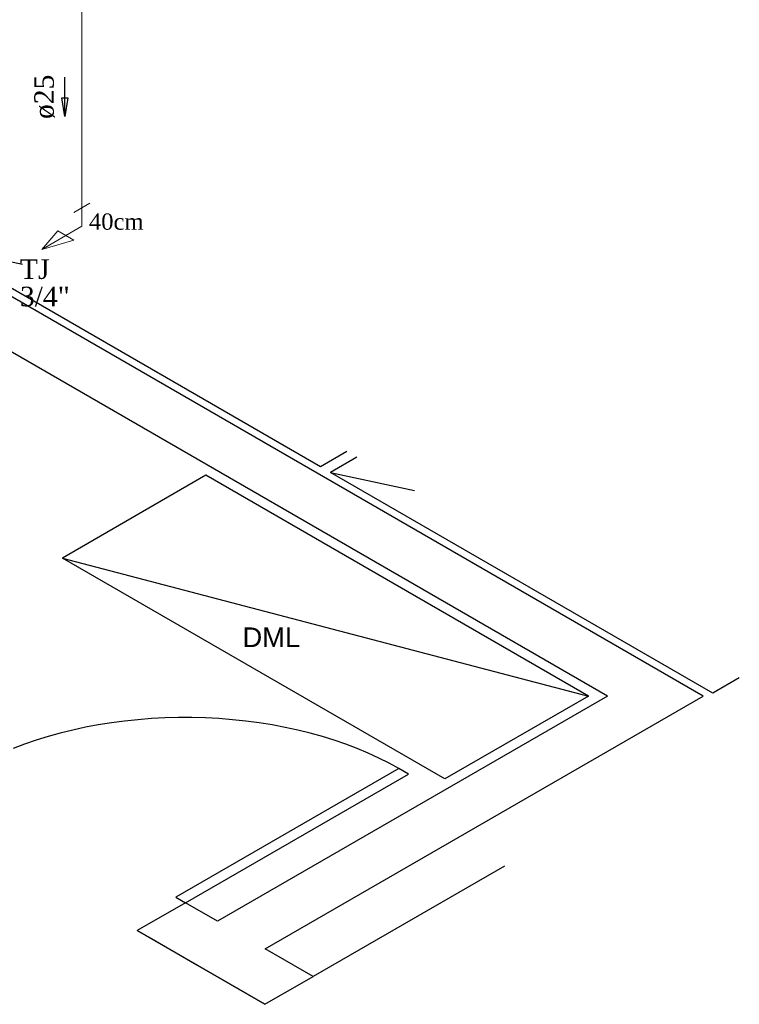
# Model space of a CAD drawing. Header units: millimetres. Extents: x 335 to 91625, y -1 to 84.
# Tile 3 of 62: x 344.69 to 352.47, y 25.97 to 36.62. Entities that reach past the tile are written whole.
import ezdxf

# ---------------------------------------------------------------- set-up
doc = ezdxf.new("R2010")
doc.units = ezdxf.units.MM
doc.header["$MEASUREMENT"] = 0
for name, color, linetype, lineweight in [('AF-Conexões detalhe', 7, 'Continuous', 20), ('AF-Sentido tubo', 7, 'Continuous', 20), ('AF-Textos conexão', 7, 'Continuous', 20), ('AF-Textos tubo', 7, 'Continuous', 20), ('AF-Tubos detalhe', 5, 'Continuous', 20)]:
    doc.layers.add(name, color=color, linetype=linetype, lineweight=lineweight)
doc.styles.add('Arial', font='arial.ttf')
doc.styles.add('TimesNewRoman', font='times.ttf')
doc.dimstyles.get("Standard").update_dxf_attribs({"dimtxt": 0.18, "dimasz": 0.18, "dimexe": 0.18, "dimexo": 0.0625, "dimgap": 0.09, "dimtad": 0, "dimtih": 1, "dimtoh": 1, "dimdec": 4, "dimzin": 0, "dimdsep": 46, "dimtxsty": 'Standard', "dimcen": 0.09, "dimadec": 0, "dimazin": 0, "dimtfac": 1, "dimtdec": 4, "dimtofl": 0, "dimtmove": 0, "dimatfit": 3, "dimfxl": 0, "dimtolj": 1, "dimtzin": 0, "dimarcsym": 0})

msp = doc.modelspace()

# ---------------------------------------------------------------- linework, layer by layer
at = {"color": 7}
for p, q in [((352.0847, 29.3083), (343.6307, 34.1893)), ((343.8097, 34.1753), (344.7217, 33.9793)), ((347.9457, 31.7873), (343.8097, 34.1753)), ((351.0507, 29.3083), (343.1137, 33.8903)), ((348.2317, 31.9523), (347.9457, 31.7873)), ((348.3387, 31.8913), (348.0527, 31.7253)), ((346.7067, 31.6963), (345.1557, 30.8003)), ((350.8427, 29.3083), (346.7067, 31.6963)), ((348.0527, 31.7263), (348.9637, 31.5303)), ((352.1887, 29.3383), (348.0527, 31.7253)), ((345.1557, 30.8003), (350.8427, 29.3083)), ((349.2917, 28.4123), (345.1557, 30.8003)), ((352.4747, 29.5033), (352.1887, 29.3383)), ((351.0507, 29.3083), (346.8317, 26.8723)), ((347.3487, 26.5733), (352.0847, 29.3083)), ((350.8427, 29.3083), (349.2917, 28.4123)), ((349.9337, 27.4693), (347.8657, 26.2753)), ((346.8317, 26.8723), (346.4857, 27.0713)), ((347.3437, 25.9733), (345.9637, 26.7703)), ((346.6077, 26.3983), (346.0937, 26.6953)), ((347.8657, 26.2753), (347.3487, 26.5733)), ((347.3437, 25.9733), (347.8657, 26.2753))]:
    msp.add_line(p, q, dxfattribs=at)
for points in [[(348.7927, 28.5233), (348.6867, 28.5813), (348.5757, 28.6373), (348.4617, 28.6903), (348.3427, 28.7393), (348.2207, 28.7863), (348.0947, 28.8293), (347.9657, 28.8703), (347.8337, 28.9063), (347.6987, 28.9403), (347.5617, 28.9693), (347.4217, 28.9963), (347.2807, 29.0183), (347.1377, 29.0373), (346.9937, 29.0523), (346.8477, 29.0633), (346.7017, 29.0713), (346.5557, 29.0753), (346.4087, 29.0753), (346.2627, 29.0713), (346.1167, 29.0643), (345.9717, 29.0523), (345.8267, 29.0373), (345.6837, 29.0193), (345.5427, 28.9963), (345.4037, 28.9703), (345.2657, 28.9403), (345.1307, 28.9073), (344.9987, 28.8703), (344.8697, 28.8303), (344.7437, 28.7873), (344.6217, 28.7403)], [(346.8317, 26.8723), (346.4857, 27.0713), (345.9637, 26.7703), (347.3437, 25.9733), (347.8657, 26.2753), (347.3487, 26.5733)], [(346.8317, 26.8723), (346.4857, 27.0713)]]:
    msp.add_lwpolyline(points, dxfattribs=at)
msp.add_lwpolyline([(346.4857, 27.0713), (348.8967, 28.4633), (348.7927, 28.5233), (346.3817, 27.1313), (346.4857, 27.0713)], close=True, dxfattribs=at)
at = {"layer": 'AF-Conexões detalhe', "linetype": 'Continuous'}
for p, q in [((345.4518, 34.6403), (345.2786, 34.5403)), ((345.3652, 34.3903), (345.3652, 34.5903)), ((345.3652, 34.3903), (344.9322, 34.1403)), ((345.1054, 34.3403), (344.9322, 34.1403)), ((345.2786, 34.2403), (345.1054, 34.3403)), ((345.2786, 34.2403), (344.9322, 34.1403))]:
    msp.add_line(p, q, dxfattribs=at)
at = {"layer": 'AF-Tubos detalhe'}
msp.add_line((345.3652, 36.9903), (345.3652, 34.5903), dxfattribs=at)

# ---------------------------------------------------------------- texts
at = {"line_spacing_factor": 0.798}
for s, insert, char_height, width, attachment_point, style in [('40cm', (345.4407, 34.3496), 0.1765, 0.984621, 7, 'TimesNewRoman'), ('DML', (347.4137, 29.8382), 0.2118, 1.049526, 8, 'Arial')]:
    msp.add_mtext(s, dxfattribs=dict(at, insert=insert, char_height=char_height, width=width, attachment_point=attachment_point, style=style))
at = {"layer": 'AF-Textos conexão', "char_height": 0.2118, "attachment_point": 7, "line_spacing_factor": 0.798, "style": 'TimesNewRoman'}
for s, insert, width in [('TJ', (344.6947, 33.8172), 0.496889), ('3/4"', (344.6947, 33.5212), 0.841075)]:
    msp.add_mtext(s, dxfattribs=dict(at, insert=insert, width=width))
at = {"layer": 'AF-Textos tubo', "insert": (345.0748, 35.7903), "char_height": 0.2118, "width": 0.748969, "attachment_point": 8, "rotation": 90.00021, "line_spacing_factor": 0.798, "style": 'TimesNewRoman'}
msp.add_mtext('ø25', dxfattribs=at)

# ---------------------------------------------------------------- leaders
at = {"layer": 'AF-Sentido tubo'}
msp.add_leader([(345.1804, 35.5785), (345.1804, 36.0021)], dimstyle='Standard', override={"dimasz": 0.2, "dimldrblk": 'CLOSED'}, dxfattribs=at)

doc.saveas('drawing.dxf')
